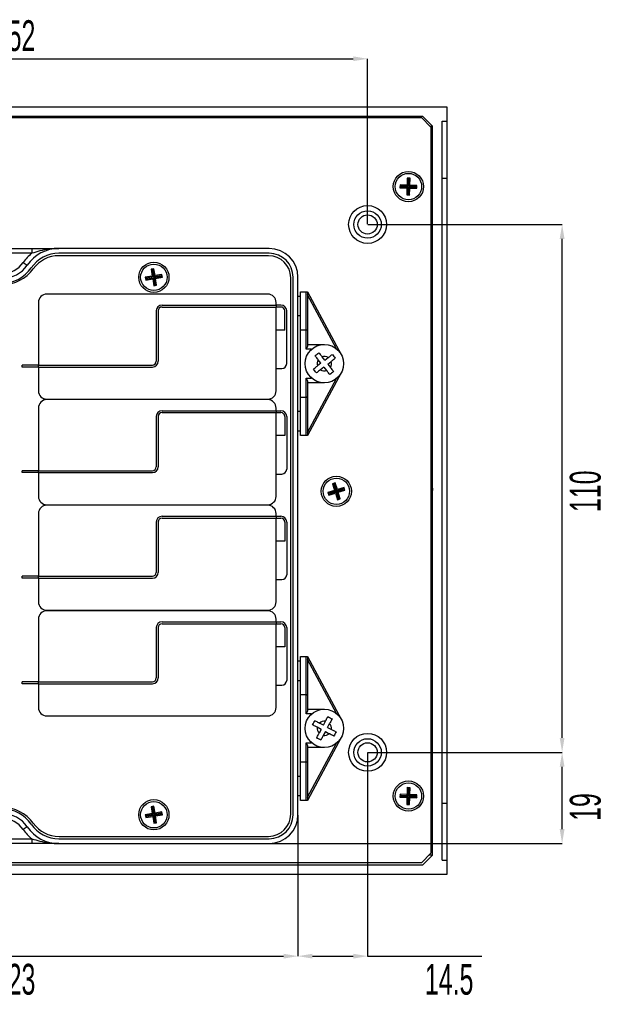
# Model space of a CAD drawing. Header units: millimetres. Extents: x -2 to 680, y -14 to 429.
# Tile 13 of 13: x 557 to 680, y 224 to 429. Entities that reach past the tile are written whole.
import ezdxf

# ---------------------------------------------------------------- set-up
doc = ezdxf.new("R2010")
doc.units = ezdxf.units.MM
doc.header["$PDSIZE"] = -1
doc.styles.add('SLDTEXTSTYLE1', font='TXT', dxfattribs={"width": 0.605})
doc.dimstyles.new('SLDDIMSTYLE4', dxfattribs={"dimtxt": 6.420797, "dimasz": 3, "dimexe": 0, "dimexo": 0.0625, "dimgap": 1.605199, "dimtad": 2, "dimdec": 3, "dimrnd": 1e-09, "dimzin": 12, "dimdsep": 46, "dimtxsty": 'SLDTEXTSTYLE1', "dimsah": 1, "dimcen": 0.09, "dimadec": 0, "dimazin": 3, "dimtfac": 1, "dimtdec": 3, "dimtofl": 0, "dimtmove": 0, "dimatfit": 3, "dimfxl": 1, "dimfrac": 2, "dimtolj": 1, "dimtzin": 12, "dimarcsym": 0})

# ---------------------------------------------------------------- blocks, each defined once
blk = doc.blocks.new('*D57')
at = {"color": 0, "linetype": 'Continuous', "lineweight": -2, "transparency": 16777216}
for p, q in [((477.18, 386.21), (477.18, 420.68)), ((480.18, 420.68), (626.18, 420.68)), ((629.18, 386.21), (629.18, 420.68))]:
    blk.add_line(p, q, dxfattribs=at)
at = {"color": 0, "linetype": 'Continuous', "transparency": 16777216}
for points in [[(480.18, 421.18), (480.18, 420.18), (477.18, 420.68)], [(626.18, 421.18), (626.18, 420.18), (629.18, 420.68)]]:
    blk.add_solid(points, dxfattribs=at)
at = {"layer": 'Defpoints', "color": 0, "linetype": 'Continuous', "transparency": 16777216}
for p in [(629.18, 420.68), (477.18, 386.15), (629.18, 386.15)]:
    blk.add_point(p, dxfattribs=at)
at = {"color": 0, "linetype": 'Continuous', "lineweight": 18, "transparency": 16777216, "insert": (555.68, 428.71), "char_height": 6.421, "attachment_point": 2, "style": 'SLDTEXTSTYLE1'}
blk.add_mtext('\\A1;152', dxfattribs=at)
blk = doc.blocks.new('*D58')
at = {"color": 0, "linetype": 'Continuous', "lineweight": -2, "transparency": 16777216}
for p, q in [((629.24, 386.15), (669.68, 386.15)), ((669.68, 279.15), (669.68, 383.15)), ((629.24, 276.15), (669.68, 276.15))]:
    blk.add_line(p, q, dxfattribs=at)
at = {"color": 0, "linetype": 'Continuous', "transparency": 16777216}
for points in [[(669.18, 383.15), (670.18, 383.15), (669.68, 386.15)], [(669.18, 279.15), (670.18, 279.15), (669.68, 276.15)]]:
    blk.add_solid(points, dxfattribs=at)
at = {"layer": 'Defpoints', "color": 0, "linetype": 'Continuous', "transparency": 16777216}
for p in [(629.18, 386.15), (669.68, 386.15), (629.18, 276.15)]:
    blk.add_point(p, dxfattribs=at)
at = {"color": 0, "linetype": 'Continuous', "lineweight": 18, "transparency": 16777216, "insert": (671.28, 330.55), "char_height": 6.421, "attachment_point": 2, "rotation": 90, "style": 'SLDTEXTSTYLE1'}
blk.add_mtext('\\A1;110', dxfattribs=at)
blk = doc.blocks.new('*D59')
at = {"color": 0, "linetype": 'Continuous', "lineweight": -2, "transparency": 16777216}
for p, q in [((629.24, 276.15), (669.68, 276.15)), ((669.68, 260.15), (669.68, 273.15)), ((608.74, 257.15), (669.68, 257.15))]:
    blk.add_line(p, q, dxfattribs=at)
at = {"color": 0, "linetype": 'Continuous', "transparency": 16777216}
for points in [[(669.18, 273.15), (670.18, 273.15), (669.68, 276.15)], [(669.18, 260.15), (670.18, 260.15), (669.68, 257.15)]]:
    blk.add_solid(points, dxfattribs=at)
at = {"layer": 'Defpoints', "color": 0, "linetype": 'Continuous', "transparency": 16777216}
for p in [(629.18, 276.15), (669.68, 276.15), (608.68, 257.15)]:
    blk.add_point(p, dxfattribs=at)
at = {"color": 0, "linetype": 'Continuous', "lineweight": 18, "transparency": 16777216, "insert": (671.28, 264.76), "char_height": 6.421, "attachment_point": 2, "rotation": 90, "style": 'SLDTEXTSTYLE1'}
blk.add_mtext('\\A1;19', dxfattribs=at)
blk = doc.blocks.new('*D60')
at = {"color": 0, "linetype": 'Continuous', "lineweight": -2, "transparency": 16777216}
for p, q in [((629.18, 276.09), (629.18, 233.68)), ((614.68, 263.09), (614.68, 233.68)), ((617.68, 233.68), (626.18, 233.68)), ((629.18, 233.68), (652.94, 233.68))]:
    blk.add_line(p, q, dxfattribs=at)
at = {"color": 0, "linetype": 'Continuous', "transparency": 16777216}
for points in [[(617.68, 234.18), (617.68, 233.18), (614.68, 233.68)], [(626.18, 234.18), (626.18, 233.18), (629.18, 233.68)]]:
    blk.add_solid(points, dxfattribs=at)
at = {"layer": 'Defpoints', "color": 0, "linetype": 'Continuous', "transparency": 16777216}
for p in [(629.18, 276.15), (614.68, 263.15), (629.18, 233.68)]:
    blk.add_point(p, dxfattribs=at)
at = {"color": 0, "linetype": 'Continuous', "lineweight": 18, "transparency": 16777216, "insert": (646.16, 232.08), "char_height": 6.421, "attachment_point": 2, "style": 'SLDTEXTSTYLE1'}
blk.add_mtext('\\A1;14.5', dxfattribs=at)
blk = doc.blocks.new('*D61')
at = {"color": 0, "linetype": 'Continuous', "lineweight": -2, "transparency": 16777216}
for p, q in [((491.68, 263.09), (491.68, 233.68)), ((614.68, 263.09), (614.68, 233.68)), ((494.68, 233.68), (611.68, 233.68))]:
    blk.add_line(p, q, dxfattribs=at)
at = {"color": 0, "linetype": 'Continuous', "transparency": 16777216}
for points in [[(494.68, 234.18), (494.68, 233.18), (491.68, 233.68)], [(611.68, 234.18), (611.68, 233.18), (614.68, 233.68)]]:
    blk.add_solid(points, dxfattribs=at)
at = {"layer": 'Defpoints', "color": 0, "linetype": 'Continuous', "transparency": 16777216}
for p in [(491.68, 263.15), (614.68, 263.15), (614.68, 233.68)]:
    blk.add_point(p, dxfattribs=at)
at = {"color": 0, "linetype": 'Continuous', "lineweight": 18, "transparency": 16777216, "insert": (555.68, 232.08), "char_height": 6.421, "attachment_point": 2, "style": 'SLDTEXTSTYLE1'}
blk.add_mtext('\\A1;123', dxfattribs=at)

msp = doc.modelspace()

# ---------------------------------------------------------------- linework, layer by layer
at = {"color": 7, "linetype": 'Continuous', "lineweight": 25}
for p, q in [((460.6783, 410.6815), (645.6783, 410.6815)), ((645.6783, 410.6815), (645.6783, 407.6815)), ((640.6783, 408.6607), (465.6783, 408.6607)), ((465.9783, 408.4476), (640.3783, 408.4476)), ((642.3783, 406.4476), (640.3783, 408.4476)), ((642.6783, 406.6607), (640.6783, 408.6607)), ((642.1652, 406.6607), (642.6783, 406.6607)), ((642.3783, 406.4476), (642.3783, 255.1476)), ((642.6783, 254.7023), (642.6783, 406.6607)), ((644.6783, 407.6815), (645.6783, 407.6815)), ((644.6783, 253.6815), (644.6783, 407.6815)), ((645.6783, 407.6815), (645.6783, 395.8154)), ((635.9397, 394.4082), (635.9189, 393.8085)), ((636.1544, 394.0282), (635.9189, 393.8085)), ((637.3889, 394.3578), (635.9397, 394.4082)), ((636.1594, 394.1726), (635.9397, 394.4082)), ((636.1594, 394.1726), (636.1544, 394.0282)), ((636.1544, 394.0282), (637.6036, 393.9779)), ((637.6086, 394.1223), (636.1594, 394.1726)), ((637.6036, 393.9779), (637.368, 393.7582)), ((637.4392, 395.8069), (637.3889, 394.3578)), ((637.6086, 394.1223), (637.3889, 394.3578)), ((638.0389, 395.7861), (637.4392, 395.8069)), ((637.6589, 395.5714), (637.4392, 395.8069)), ((637.6036, 393.9779), (637.5532, 392.5288)), ((637.6589, 395.5714), (637.6086, 394.1223)), ((637.8033, 395.5664), (637.6589, 395.5714)), ((637.6976, 392.5237), (637.7479, 393.9729)), ((637.7479, 393.9729), (637.9677, 393.7373)), ((637.7479, 393.9729), (639.1971, 393.9225)), ((637.753, 394.1173), (637.8033, 395.5664)), ((637.753, 394.1173), (637.9885, 394.337)), ((639.2021, 394.0669), (637.753, 394.1173)), ((637.8033, 395.5664), (638.0389, 395.7861)), ((637.9885, 394.337), (638.0389, 395.7861)), ((639.4376, 394.2866), (637.9885, 394.337)), ((639.1971, 393.9225), (639.2021, 394.0669)), ((639.2021, 394.0669), (639.4376, 394.2866)), ((639.4168, 393.687), (639.4376, 394.2866)), ((642.3783, 395.8154), (642.6783, 395.8154)), ((642.3783, 394.5476), (642.6783, 394.5476)), ((644.6783, 395.8154), (645.6783, 395.8154)), ((645.6783, 395.8154), (645.6783, 265.5476)), ((635.9189, 393.8085), (637.368, 393.7582)), ((637.368, 393.7582), (637.3176, 392.309)), ((637.5532, 392.5288), (637.3176, 392.309)), ((637.3176, 392.309), (637.9173, 392.2882)), ((637.5532, 392.5288), (637.6976, 392.5237)), ((637.6976, 392.5237), (637.9173, 392.2882)), ((637.9173, 392.2882), (637.9677, 393.7373)), ((637.9677, 393.7373), (639.4168, 393.687)), ((639.1971, 393.9225), (639.4168, 393.687)), ((642.3783, 393.5476), (642.6783, 393.5476)), ((547.1031, 381.1476), (559.2534, 381.1476)), ((559.2534, 380.1476), (547.1031, 380.1476)), ((559.2534, 381.1476), (559.2534, 380.1476)), ((608.6783, 381.1476), (564.9103, 381.1476)), ((608.6783, 380.1476), (564.9103, 380.1476)), ((608.5783, 379.6476), (564.9283, 379.6476)), ((557.4745, 378.218), (558.3007, 377.6546)), ((584.6896, 376.9231), (584.0976, 376.8254)), ((584.0976, 376.8254), (584.3335, 375.3948)), ((584.3593, 376.6378), (584.0976, 376.8254)), ((584.5019, 376.6613), (584.3593, 376.6378)), ((584.3593, 376.6378), (584.5952, 375.2071)), ((584.5019, 376.6613), (584.6896, 376.9231)), ((584.7378, 375.2306), (584.5019, 376.6613)), ((584.9255, 375.4924), (584.6896, 376.9231)), ((584.7378, 375.2306), (584.9255, 375.4924)), ((586.1685, 375.4665), (584.7378, 375.2306)), ((586.3561, 375.7283), (584.9255, 375.4924)), ((586.1685, 375.4665), (586.3561, 375.7283)), ((586.192, 375.3239), (586.1685, 375.4665)), ((586.4538, 375.1363), (586.3561, 375.7283)), ((584.3335, 375.3948), (582.9028, 375.1589)), ((583.1645, 374.9712), (582.9028, 375.1589)), ((582.9028, 375.1589), (583.0004, 374.5669)), ((583.188, 374.8286), (583.0004, 374.5669)), ((583.0004, 374.5669), (584.4311, 374.8028)), ((584.5952, 375.2071), (583.1645, 374.9712)), ((583.1645, 374.9712), (583.188, 374.8286)), ((583.188, 374.8286), (584.6187, 375.0645)), ((584.5952, 375.2071), (584.3335, 375.3948)), ((584.6187, 375.0645), (584.4311, 374.8028)), ((584.4311, 374.8028), (584.6669, 373.3721)), ((584.6187, 375.0645), (584.8546, 373.6338)), ((584.8546, 373.6338), (584.6669, 373.3721)), ((584.6669, 373.3721), (585.259, 373.4697)), ((584.7613, 375.088), (586.192, 375.3239)), ((584.9972, 373.6574), (584.7613, 375.088)), ((584.7613, 375.088), (585.0231, 374.9004)), ((584.8546, 373.6338), (584.9972, 373.6574)), ((584.9972, 373.6574), (585.259, 373.4697)), ((585.0231, 374.9004), (586.4538, 375.1363)), ((585.259, 373.4697), (585.0231, 374.9004)), ((586.192, 375.3239), (586.4538, 375.1363)), ((613.1783, 263.2476), (613.1783, 375.0476)), ((613.6783, 263.1476), (613.6783, 375.1476)), ((614.6783, 263.1476), (614.6783, 375.1476)), ((608.3802, 371.6476), (562.3802, 371.6476)), ((615.1783, 372.1476), (616.3783, 372.1476)), ((615.1783, 364.1476), (615.1783, 372.1476)), ((616.3783, 364.1476), (616.3783, 372.1476)), ((616.3783, 372.1476), (616.6783, 372.1476)), ((616.6783, 372.1476), (616.6783, 364.0233)), ((616.6783, 372.1476), (623.7039, 359.0369)), ((622.7216, 360.2348), (616.6783, 371.5124)), ((560.6302, 369.8976), (560.6302, 356.8476)), ((586.3802, 369.3476), (610.1302, 369.3476)), ((610.1302, 369.3476), (610.1302, 369.8976)), ((610.1302, 369.3476), (610.1302, 368.9476)), ((611.1302, 369.3476), (610.1302, 369.3476)), ((615.1783, 371.1476), (614.6783, 371.1476)), ((585.1802, 368.1476), (585.1802, 357.6476)), ((585.5802, 368.1476), (585.5802, 357.6476)), ((586.3802, 368.9476), (610.1302, 368.9476)), ((610.1302, 351.4976), (610.1302, 368.9476)), ((611.1302, 368.9476), (610.1302, 368.9476)), ((611.9302, 364.1476), (611.9302, 368.1476)), ((612.3302, 357.1476), (612.3302, 368.1476)), ((614.6783, 367.1476), (615.1783, 367.1476)), ((611.9302, 364.1476), (610.1302, 364.1476)), ((615.1783, 350.1476), (615.1783, 364.1476)), ((616.3783, 364.1476), (615.1783, 364.1476)), ((616.3783, 360.1476), (616.3783, 364.1476)), ((616.6783, 364.0233), (616.6783, 360.8617)), ((616.6783, 361.1476), (620.1783, 361.1476)), ((617.5325, 360.1476), (616.3783, 360.1476)), ((619.4765, 357.2342), (618.7557, 356.6718)), ((619.4765, 357.2342), (618.9141, 357.955)), ((620.2649, 357.8493), (619.7025, 358.5701)), ((620.2649, 357.8493), (620.9857, 358.4117)), ((620.88, 357.0609), (621.6008, 357.6233)), ((620.88, 357.0609), (621.4424, 356.3402)), ((557.2802, 356.4476), (557.2802, 356.8476)), ((560.6302, 356.8476), (557.2802, 356.8476)), ((560.6302, 356.4476), (557.2802, 356.4476)), ((560.6302, 356.8476), (584.3802, 356.8476)), ((560.6302, 356.4476), (560.6302, 356.8476)), ((560.6302, 356.4476), (560.6302, 351.4976)), ((560.6302, 356.4476), (584.3802, 356.4476)), ((610.1302, 356.1476), (611.3302, 356.1476)), ((623.7039, 355.2582), (616.6783, 342.1476)), ((620.0916, 356.4458), (619.3709, 355.8834)), ((620.0916, 356.4458), (620.654, 355.725)), ((616.3783, 350.1476), (616.3783, 354.1476)), ((616.3783, 354.1476), (617.5325, 354.1476)), ((616.6783, 342.7827), (622.7216, 354.0603)), ((616.6783, 353.4334), (616.6783, 350.2718)), ((620.1783, 353.1476), (616.6783, 353.1476)), ((562.3802, 349.7476), (608.3802, 349.7476)), ((608.3802, 349.6476), (562.3802, 349.6476)), ((615.1783, 342.1476), (615.1783, 350.1476)), ((615.1783, 350.1476), (616.3783, 350.1476)), ((616.3783, 342.1476), (616.3783, 350.1476)), ((616.6783, 350.2718), (616.6783, 342.1476)), ((560.6302, 347.8976), (560.6302, 334.8476)), ((586.3802, 347.3476), (610.1302, 347.3476)), ((586.3802, 346.9476), (610.1302, 346.9476)), ((610.1302, 347.3476), (610.1302, 347.8976)), ((610.1302, 347.3476), (610.1302, 346.9476)), ((610.1302, 347.3476), (611.1302, 347.3476)), ((610.1302, 329.4976), (610.1302, 346.9476)), ((610.1302, 346.9476), (611.1302, 346.9476)), ((615.1783, 347.1476), (614.6783, 347.1476)), ((585.1802, 346.1476), (585.1802, 335.6476)), ((585.5802, 346.1476), (585.5802, 335.6476)), ((611.9302, 346.1476), (611.9302, 342.1476)), ((612.3302, 346.1476), (612.3302, 335.1476)), ((614.6783, 343.1476), (615.1783, 343.1476)), ((611.9302, 342.1476), (610.1302, 342.1476)), ((616.3783, 342.1476), (615.1783, 342.1476)), ((616.6783, 342.1476), (616.3783, 342.1476)), ((557.2802, 334.4476), (557.2802, 334.8476)), ((560.6302, 334.8476), (557.2802, 334.8476)), ((560.6302, 334.4476), (557.2802, 334.4476)), ((560.6302, 334.8476), (584.3802, 334.8476)), ((560.6302, 334.4476), (560.6302, 334.8476)), ((560.6302, 334.4476), (560.6302, 329.4976)), ((560.6302, 334.4476), (584.3802, 334.4476)), ((610.1302, 334.1476), (611.3302, 334.1476)), ((622.3043, 330.748), (620.9163, 330.3287)), ((620.9163, 330.3287), (621.0898, 329.7544)), ((621.2002, 330.1766), (620.9163, 330.3287)), ((622.5882, 330.5958), (621.2002, 330.1766)), ((621.2419, 330.0382), (622.63, 330.4575)), ((622.4594, 332.3096), (621.885, 332.1361)), ((621.885, 332.1361), (622.3043, 330.748)), ((622.1689, 331.9839), (621.885, 332.1361)), ((622.3072, 332.0257), (622.1689, 331.9839)), ((622.1689, 331.9839), (622.5882, 330.5958)), ((622.5882, 330.5958), (622.3043, 330.748)), ((622.3072, 332.0257), (622.4594, 332.3096)), ((622.7265, 330.6376), (622.3072, 332.0257)), ((622.8787, 330.9215), (622.4594, 332.3096)), ((622.63, 330.4575), (622.4778, 330.1736)), ((622.63, 330.4575), (623.0493, 329.0695)), ((624.1146, 331.0569), (622.7265, 330.6376)), ((622.7265, 330.6376), (622.8787, 330.9215)), ((622.7683, 330.4993), (624.1564, 330.9186)), ((623.1876, 329.1112), (622.7683, 330.4993)), ((622.7683, 330.4993), (623.0522, 330.3471)), ((624.2668, 331.3408), (622.8787, 330.9215)), ((623.0522, 330.3471), (624.4402, 330.7664)), ((623.4715, 328.9591), (623.0522, 330.3471)), ((624.1146, 331.0569), (624.2668, 331.3408)), ((624.1564, 330.9186), (624.1146, 331.0569)), ((624.1564, 330.9186), (624.4402, 330.7664)), ((624.4402, 330.7664), (624.2668, 331.3408)), ((642.3783, 331.1793), (642.6745, 331.1815)), ((642.6745, 331.1815), (642.6783, 330.6815)), ((621.0898, 329.7544), (622.4778, 330.1736)), ((621.2419, 330.0382), (621.0898, 329.7544)), ((621.2002, 330.1766), (621.2419, 330.0382)), ((622.4778, 330.1736), (622.8971, 328.7856)), ((623.0493, 329.0695), (622.8971, 328.7856)), ((622.8971, 328.7856), (623.4715, 328.9591)), ((623.0493, 329.0695), (623.1876, 329.1112)), ((623.1876, 329.1112), (623.4715, 328.9591)), ((642.3783, 330.1792), (642.6783, 330.1815)), ((562.3802, 327.7476), (608.3802, 327.7476)), ((608.3802, 327.6476), (562.3802, 327.6476)), ((560.6302, 325.8976), (560.6302, 312.8476)), ((586.3802, 325.3476), (610.1302, 325.3476)), ((586.3802, 324.9476), (610.1302, 324.9476)), ((610.1302, 325.3476), (610.1302, 325.8976)), ((610.1302, 325.3476), (610.1302, 324.9476)), ((610.1302, 325.3476), (611.1302, 325.3476)), ((610.1302, 307.4976), (610.1302, 324.9476)), ((610.1302, 324.9476), (611.1302, 324.9476)), ((585.1802, 324.1476), (585.1802, 313.6476)), ((585.5802, 324.1476), (585.5802, 313.6476)), ((611.9302, 324.1476), (611.9302, 320.1476)), ((612.3302, 324.1476), (612.3302, 313.1476)), ((611.9302, 320.1476), (610.1302, 320.1476)), ((557.2802, 312.4476), (557.2802, 312.8476)), ((560.6302, 312.8476), (557.2802, 312.8476)), ((560.6302, 312.4476), (557.2802, 312.4476)), ((560.6302, 312.8476), (584.3802, 312.8476)), ((560.6302, 312.4476), (560.6302, 312.8476)), ((560.6302, 312.4476), (560.6302, 307.4976)), ((560.6302, 312.4476), (584.3802, 312.4476)), ((610.1302, 312.1476), (611.3302, 312.1476)), ((562.3802, 305.7476), (608.3802, 305.7476)), ((560.6302, 303.8976), (560.6302, 290.8476)), ((608.3802, 305.6476), (562.3802, 305.6476)), ((610.1302, 303.3476), (610.1302, 303.8976)), ((585.1802, 302.1476), (585.1802, 291.6476)), ((585.5802, 302.1476), (585.5802, 291.6476)), ((586.3802, 303.3476), (610.1302, 303.3476)), ((586.3802, 302.9476), (610.1302, 302.9476)), ((610.1302, 303.3476), (610.1302, 302.9476)), ((610.1302, 303.3476), (611.1302, 303.3476)), ((610.1302, 285.4976), (610.1302, 302.9476)), ((610.1302, 302.9476), (611.1302, 302.9476)), ((611.9302, 302.1476), (611.9302, 298.1476)), ((612.3302, 302.1476), (612.3302, 291.1476)), ((611.9302, 298.1476), (610.1302, 298.1476)), ((615.1783, 296.1476), (616.3783, 296.1476)), ((615.1783, 288.1476), (615.1783, 296.1476)), ((616.3783, 288.1476), (616.3783, 296.1476)), ((616.3783, 296.1476), (616.6783, 296.1476)), ((616.6783, 296.1476), (616.6783, 288.0233)), ((616.6783, 296.1476), (623.7039, 283.0369)), ((622.7216, 284.2348), (616.6783, 295.5124)), ((615.1783, 295.1476), (614.6783, 295.1476)), ((557.2802, 290.4476), (557.2802, 290.8476)), ((560.6302, 290.8476), (557.2802, 290.8476)), ((560.6302, 290.4476), (557.2802, 290.4476)), ((560.6302, 290.8476), (584.3802, 290.8476)), ((560.6302, 290.4476), (560.6302, 290.8476)), ((560.6302, 290.4476), (560.6302, 285.4976)), ((560.6302, 290.4476), (584.3802, 290.4476)), ((610.1302, 290.1476), (611.3302, 290.1476)), ((614.6783, 291.1476), (615.1783, 291.1476)), ((615.1783, 274.1476), (615.1783, 288.1476)), ((616.3783, 288.1476), (615.1783, 288.1476)), ((616.3783, 284.1476), (616.3783, 288.1476)), ((616.6783, 288.0233), (616.6783, 284.8617)), ((562.3802, 283.7476), (608.3802, 283.7476)), ((617.5325, 284.1476), (616.3783, 284.1476)), ((616.6783, 285.1476), (620.1783, 285.1476)), ((619.5025, 280.9395), (618.6944, 281.3671)), ((619.9702, 281.8234), (619.1622, 282.251)), ((619.9702, 281.8234), (620.3978, 282.6314)), ((620.8541, 281.3556), (621.2817, 282.1637)), ((620.8541, 281.3556), (621.6621, 280.928)), ((623.7039, 279.2582), (616.6783, 266.1476)), ((619.5025, 280.9395), (619.0748, 280.1315)), ((620.3863, 280.4718), (619.9587, 279.6637)), ((620.3863, 280.4718), (621.1944, 280.0441)), ((616.3783, 274.1476), (616.3783, 278.1476)), ((616.3783, 278.1476), (617.5325, 278.1476)), ((616.6783, 266.7827), (622.7216, 278.0603)), ((616.6783, 277.4334), (616.6783, 274.2718)), ((620.1783, 277.1476), (616.6783, 277.1476)), ((615.1783, 266.1476), (615.1783, 274.1476)), ((615.1783, 274.1476), (616.3783, 274.1476)), ((616.3783, 266.1476), (616.3783, 274.1476)), ((616.6783, 274.2718), (616.6783, 266.1476)), ((615.1783, 271.1476), (614.6783, 271.1476)), ((637.439, 268.8069), (637.3888, 267.3578)), ((638.0386, 268.7861), (637.439, 268.8069)), ((637.6587, 268.5714), (637.439, 268.8069)), ((637.8031, 268.5664), (638.0386, 268.7861)), ((637.9885, 267.337), (638.0386, 268.7861)), ((614.6783, 267.1476), (615.1783, 267.1476)), ((635.9397, 267.4079), (635.9189, 266.8083)), ((636.1544, 267.028), (635.9189, 266.8083)), ((635.9189, 266.8083), (637.3681, 266.7581)), ((637.3888, 267.3578), (635.9397, 267.4079)), ((636.1594, 267.1724), (635.9397, 267.4079)), ((636.1594, 267.1724), (636.1544, 267.028)), ((636.1544, 267.028), (637.6036, 266.9779)), ((637.6086, 267.1223), (636.1594, 267.1724)), ((637.3681, 266.7581), (637.3179, 265.309)), ((637.6036, 266.9779), (637.3681, 266.7581)), ((637.6086, 267.1223), (637.3888, 267.3578)), ((637.6036, 266.9779), (637.5534, 265.5287)), ((637.6587, 268.5714), (637.6086, 267.1223)), ((637.8031, 268.5664), (637.6587, 268.5714)), ((637.6978, 265.5237), (637.748, 266.9729)), ((637.748, 266.9729), (637.9677, 266.7374)), ((637.748, 266.9729), (639.1971, 266.9227)), ((637.753, 267.1173), (637.8031, 268.5664)), ((637.753, 267.1173), (637.9885, 267.337)), ((639.2021, 267.0671), (637.753, 267.1173)), ((637.9176, 265.2882), (637.9677, 266.7374)), ((637.9677, 266.7374), (639.4168, 266.6872)), ((639.4376, 267.2869), (637.9885, 267.337)), ((639.1971, 266.9227), (639.2021, 267.0671)), ((639.1971, 266.9227), (639.4168, 266.6872)), ((639.2021, 267.0671), (639.4376, 267.2869)), ((639.4168, 266.6872), (639.4376, 267.2869)), ((642.3783, 267.5476), (642.6783, 267.5476)), ((584.6896, 264.9231), (584.0976, 264.8254)), ((584.0976, 264.8254), (584.3335, 263.3948)), ((584.3593, 264.6378), (584.0976, 264.8254)), ((584.5019, 264.6613), (584.6896, 264.9231)), ((584.9255, 263.4924), (584.6896, 264.9231)), ((616.3783, 266.1476), (615.1783, 266.1476)), ((616.6783, 266.1476), (616.3783, 266.1476)), ((637.5534, 265.5287), (637.3179, 265.309)), ((637.3179, 265.309), (637.9176, 265.2882)), ((637.5534, 265.5287), (637.6978, 265.5237)), ((637.6978, 265.5237), (637.9176, 265.2882)), ((642.3783, 266.5476), (642.6783, 266.5476)), ((642.6783, 265.5476), (642.3783, 265.5476)), ((644.6783, 265.5476), (645.6783, 265.5476)), ((645.6783, 265.5476), (645.6783, 253.6815)), ((584.3335, 263.3948), (582.9028, 263.1589)), ((583.1645, 262.9712), (582.9028, 263.1589)), ((582.9028, 263.1589), (583.0004, 262.5669)), ((583.188, 262.8286), (583.0004, 262.5669)), ((583.0004, 262.5669), (584.4311, 262.8028)), ((584.5952, 263.2071), (583.1645, 262.9712)), ((583.1645, 262.9712), (583.188, 262.8286)), ((583.188, 262.8286), (584.6187, 263.0645)), ((584.5952, 263.2071), (584.3335, 263.3948)), ((584.5019, 264.6613), (584.3593, 264.6378)), ((584.3593, 264.6378), (584.5952, 263.2071)), ((584.6187, 263.0645), (584.4311, 262.8028)), ((584.4311, 262.8028), (584.6669, 261.3721)), ((584.7378, 263.2306), (584.5019, 264.6613)), ((584.6187, 263.0645), (584.8546, 261.6338)), ((584.7378, 263.2306), (584.9255, 263.4924)), ((586.1685, 263.4665), (584.7378, 263.2306)), ((584.7613, 263.088), (586.192, 263.3239)), ((584.9972, 261.6574), (584.7613, 263.088)), ((584.7613, 263.088), (585.0231, 262.9004)), ((586.3561, 263.7283), (584.9255, 263.4924)), ((585.0231, 262.9004), (586.4538, 263.1363)), ((585.259, 261.4697), (585.0231, 262.9004)), ((586.1685, 263.4665), (586.3561, 263.7283)), ((586.192, 263.3239), (586.1685, 263.4665)), ((586.192, 263.3239), (586.4538, 263.1363)), ((586.4538, 263.1363), (586.3561, 263.7283)), ((558.3007, 260.6405), (557.4745, 260.0771)), ((584.8546, 261.6338), (584.6669, 261.3721)), ((584.6669, 261.3721), (585.259, 261.4697)), ((584.8546, 261.6338), (584.9972, 261.6574)), ((584.9972, 261.6574), (585.259, 261.4697)), ((564.9283, 258.6476), (608.5783, 258.6476)), ((547.1031, 258.1476), (559.2534, 258.1476)), ((559.2534, 257.1476), (547.1031, 257.1476)), ((559.2534, 258.1476), (559.2534, 257.1476)), ((564.9103, 258.1476), (608.6783, 258.1476)), ((564.9103, 257.1476), (608.6783, 257.1476)), ((640.3783, 253.1476), (642.3783, 255.1476)), ((640.6783, 252.7023), (642.6783, 254.7023)), ((642.6783, 254.7023), (641.933, 254.7023)), ((465.6783, 252.7023), (640.6783, 252.7023)), ((640.3783, 253.1476), (465.9783, 253.1476)), ((644.6783, 253.6815), (645.6783, 253.6815)), ((645.6783, 253.6815), (645.6783, 250.6815)), ((645.6783, 250.6815), (460.6783, 250.6815))]:
    msp.add_line(p, q, dxfattribs=at)
for centre, radius in [((637.6783, 394.0476), 3.15), ((637.6783, 394.0476), 2.75), ((629.1783, 386.1476), 3.95), ((629.1783, 386.1476), 2.85), ((629.1783, 386.1476), 2), ((584.6783, 375.1476), 3.15), ((584.6783, 375.1476), 2.75), ((620.1783, 357.1476), 4), ((622.6783, 330.5476), 3.15), ((622.6783, 330.5476), 2.75), ((620.1783, 281.1476), 4), ((629.1783, 276.1476), 3.95), ((629.1783, 276.1476), 2.85), ((629.1783, 276.1476), 2), ((637.6783, 267.0476), 3.15), ((637.6783, 267.0476), 2.75), ((584.6783, 263.1476), 3.15), ((584.6783, 263.1476), 2.75)]:
    msp.add_circle(centre, radius, dxfattribs=at)
for centre, radius, start, end in [((564.9103, 373.1476), 9, 128.942441, 145.710109), ((564.9103, 373.1476), 8, 90, 145.710109), ((564.9103, 373.1476), 7, 90, 145.710109), ((564.9283, 373.0476), 6.6, 90, 144.101194), ((608.5783, 375.0476), 4.6, 0, 90), ((608.6783, 375.1476), 6, 0, 90), ((608.6783, 375.1476), 5, 0, 90), ((553.1783, 381.1476), 6.2, 214.289891, 325.710109), ((553.1783, 381.1476), 5.2, 214.289891, 325.710109), ((553.1783, 381.5528), 7.9052, 215.898806, 324.101194), ((553.1783, 381.1476), 7.2, 214.289891, 325.710109), ((562.3802, 369.8976), 1.75, 90, 180), ((608.3802, 369.8976), 1.75, 0, 90), ((586.3802, 368.1476), 1.2, 90, 180), ((611.1302, 368.1476), 1.2, 0, 90), ((586.3802, 368.1476), 0.8, 90, 180), ((611.1302, 368.1476), 0.8, 0, 90), ((584.3802, 357.6476), 1.2, 270, 0), ((584.3802, 357.6476), 0.8, 270, 0), ((611.3302, 357.1476), 1, 270, 0), ((620.1783, 357.1476), 1.5, 147.434458, 198.492017), ((620.1783, 357.1476), 1.5, 57.434458, 108.492017), ((620.1783, 357.1476), 1.5, 327.434458, 18.492017), ((620.1783, 357.1476), 1.5, 237.434458, 288.492017), ((562.3802, 351.4976), 1.75, 180, 270), ((608.3802, 351.4976), 1.75, 270, 0), ((562.3802, 347.8976), 1.75, 90, 180), ((608.3802, 347.8976), 1.75, 0, 90), ((586.3802, 346.1476), 1.2, 90, 180), ((586.3802, 346.1476), 0.8, 90, 180), ((611.1302, 346.1476), 1.2, 0, 90), ((611.1302, 346.1476), 0.8, 0, 90), ((584.3802, 335.6476), 1.2, 270, 0), ((584.3802, 335.6476), 0.8, 270, 0), ((611.3302, 335.1476), 1, 270, 0), ((562.3802, 329.4976), 1.75, 180, 270), ((608.3802, 329.4976), 1.75, 270, 0), ((562.3802, 325.8976), 1.75, 90, 180), ((608.3802, 325.8976), 1.75, 0, 90), ((586.3802, 324.1476), 1.2, 90, 180), ((586.3802, 324.1476), 0.8, 90, 180), ((611.1302, 324.1476), 1.2, 0, 90), ((611.1302, 324.1476), 0.8, 0, 90), ((584.3802, 313.6476), 1.2, 270, 0), ((584.3802, 313.6476), 0.8, 270, 0), ((611.3302, 313.1476), 1, 270, 0), ((562.3802, 307.4976), 1.75, 180, 270), ((608.3802, 307.4976), 1.75, 270, 0), ((562.3802, 303.8976), 1.75, 90, 180), ((608.3802, 303.8976), 1.75, 0, 90), ((586.3802, 302.1476), 1.2, 90, 180), ((586.3802, 302.1476), 0.8, 90, 180), ((611.1302, 302.1476), 1.2, 0, 90), ((611.1302, 302.1476), 0.8, 0, 90), ((584.3802, 291.6476), 1.2, 270, 360), ((584.3802, 291.6476), 0.8, 270, 360), ((611.3302, 291.1476), 1, 270, 0), ((562.3802, 285.4976), 1.75, 180, 270), ((608.3802, 285.4976), 1.75, 270, 0), ((620.1783, 281.1476), 1.5, 171.583349, 222.640908), ((620.1783, 281.1476), 1.5, 81.583349, 132.640908), ((620.1783, 281.1476), 1.5, 351.583349, 42.640908), ((620.1783, 281.1476), 1.5, 261.583349, 312.640908), ((553.1783, 256.7424), 7.9052, 35.898806, 144.101194), ((553.1783, 257.1476), 7.2, 34.289891, 145.710109), ((553.1783, 257.1476), 6.2, 34.289891, 145.710109), ((608.5783, 263.2476), 4.6, 270, 0), ((608.6783, 263.1476), 5, 270, 0), ((608.6783, 263.1476), 6, 270, 0), ((553.1783, 257.1476), 5.2, 34.289891, 145.710109), ((564.9103, 265.1476), 8, 214.289891, 270), ((564.9103, 265.1476), 7, 214.289891, 270), ((564.9283, 265.2476), 6.6, 215.898806, 270), ((564.9103, 265.1476), 9, 214.289891, 231.057559)]:
    msp.add_arc(centre, radius, start, end, dxfattribs=at)
for centre, start_param, end_param in [((616.3783, 364.0233), 0, 1.57079633), ((616.3783, 350.2718), 4.71238898, 6.28318531), ((616.3783, 288.0233), 0, 1.57079633), ((616.3783, 274.2718), 4.71238898, 6.28318531)]:
    msp.add_ellipse(centre, major_axis=(0.3, 0), ratio=0.41421356, start_param=start_param, end_param=end_param, dxfattribs=at)
for points, knots in [([(564.9103, 381.1476), (564.9044, 381.1476), (564.2439, 381.1473), (562.9165, 381.0515), (561.0422, 380.6764), (559.8204, 380.3152), (559.2534, 380.1476)], [0, 0, 0, 0, 0.00307122, 0.34725451, 0.69708289, 1, 1, 1, 1]), ([(559.2534, 381.1476), (559.9133, 381.1476), (561.2442, 381.1476), (563.1026, 381.1476), (564.3006, 381.1476), (564.9053, 381.1476), (564.9103, 381.1476)], [0, 0, 0, 0, 0.327271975, 0.660042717, 0.997234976, 1, 1, 1, 1]), ([(616.6783, 360.8617), (616.6716, 360.8123), (616.6552, 360.6894), (616.5406, 360.4466), (616.4368, 360.2545), (616.3793, 360.1494), (616.3783, 360.1476)], [0, 0, 0, 0, 0.23279788, 0.57959691, 0.99260462, 1, 1, 1, 1]), ([(618.2462, 358.811), (618.3855, 358.9197), (618.6483, 359.1248), (618.9111, 359.3298), (619.0346, 359.4262)], [0, 0, 0, 0, 0.53007162, 1, 1, 1, 1]), ([(619.0346, 359.4262), (619.0405, 359.4185), (619.2045, 359.2083), (619.4318, 358.9171), (619.6537, 358.6327), (619.7025, 358.5701)], [0, 0, 0, 0, 0.02859125, 0.78641512, 1, 1, 1, 1]), ([(620.9857, 358.4117), (621.0628, 358.4719), (621.3567, 358.7012), (621.6358, 358.919), (621.8417, 359.0797)], [0, 0, 0, 0, 0.26258356, 1, 1, 1, 1]), ([(621.8417, 359.0797), (621.9504, 358.9403), (622.1555, 358.6775), (622.3605, 358.4147), (622.4569, 358.2913)], [0, 0, 0, 0, 0.53007162, 1, 1, 1, 1]), ([(618.9141, 357.955), (618.8539, 358.0321), (618.6246, 358.326), (618.4068, 358.6052), (618.2462, 358.811)], [0, 0, 0, 0, 0.26258356, 1, 1, 1, 1]), ([(622.4569, 358.2913), (622.4492, 358.2853), (622.239, 358.1213), (621.9478, 357.894), (621.6633, 357.6721), (621.6008, 357.6233)], [0, 0, 0, 0, 0.02859125, 0.78641512, 1, 1, 1, 1]), ([(617.8997, 356.0039), (617.9073, 356.0098), (618.1175, 356.1738), (618.4088, 356.4011), (618.6932, 356.623), (618.7557, 356.6718)], [0, 0, 0, 0, 0.02859125, 0.78641512, 1, 1, 1, 1]), ([(618.5148, 355.2155), (618.4061, 355.3548), (618.201, 355.6176), (617.996, 355.8804), (617.8997, 356.0039)], [0, 0, 0, 0, 0.53007162, 1, 1, 1, 1]), ([(619.3709, 355.8834), (619.2937, 355.8232), (618.9998, 355.5939), (618.7207, 355.3761), (618.5148, 355.2155)], [0, 0, 0, 0, 0.26258356, 1, 1, 1, 1]), ([(621.3219, 354.869), (621.316, 354.8766), (621.152, 355.0868), (620.9247, 355.3781), (620.7028, 355.6625), (620.654, 355.725)], [0, 0, 0, 0, 0.028591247, 0.78641512, 1, 1, 1, 1]), ([(622.1104, 355.4841), (621.971, 355.3754), (621.7082, 355.1703), (621.4454, 354.9653), (621.3219, 354.869)], [0, 0, 0, 0, 0.53007162, 1, 1, 1, 1]), ([(621.4424, 356.3402), (621.5026, 356.263), (621.7319, 355.9691), (621.9497, 355.69), (622.1104, 355.4841)], [0, 0, 0, 0, 0.26258356, 1, 1, 1, 1]), ([(616.3783, 354.1476), (616.3793, 354.1457), (616.4368, 354.0406), (616.5406, 353.8485), (616.6552, 353.6058), (616.6716, 353.4828), (616.6783, 353.4334)], [0, 0, 0, 0, 0.007395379, 0.420403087, 0.76720212, 1, 1, 1, 1]), ([(616.6783, 284.8617), (616.6716, 284.8123), (616.6552, 284.6894), (616.5406, 284.4466), (616.4368, 284.2545), (616.3793, 284.1494), (616.3783, 284.1476)], [0, 0, 0, 0, 0.23279788, 0.57959691, 0.99260462, 1, 1, 1, 1]), ([(620.3978, 282.6314), (620.4436, 282.7179), (620.618, 283.0474), (620.7836, 283.3603), (620.9057, 283.5911)], [0, 0, 0, 0, 0.26258356, 1, 1, 1, 1]), ([(620.9057, 283.5911), (621.0619, 283.5084), (621.3566, 283.3525), (621.6511, 283.1966), (621.7895, 283.1234)], [0, 0, 0, 0, 0.53007162, 1, 1, 1, 1]), ([(617.7347, 281.875), (617.8174, 282.0312), (617.9733, 282.3259), (618.1292, 282.6204), (618.2025, 282.7589)], [0, 0, 0, 0, 0.53007162, 1, 1, 1, 1]), ([(618.6944, 281.3671), (618.6079, 281.4129), (618.2784, 281.5873), (617.9655, 281.7529), (617.7347, 281.875)], [0, 0, 0, 0, 0.26258356, 1, 1, 1, 1]), ([(618.2025, 282.7589), (618.211, 282.7543), (618.4467, 282.6296), (618.7732, 282.4568), (619.0921, 282.2881), (619.1622, 282.251)], [0, 0, 0, 0, 0.02859125, 0.78641512, 1, 1, 1, 1]), ([(621.7895, 283.1234), (621.785, 283.1148), (621.6603, 282.8792), (621.4875, 282.5526), (621.3188, 282.2338), (621.2817, 282.1637)], [0, 0, 0, 0, 0.02859125, 0.78641512, 1, 1, 1, 1]), ([(618.567, 279.1718), (618.5715, 279.1803), (618.6962, 279.416), (618.869, 279.7425), (619.0377, 280.0614), (619.0748, 280.1315)], [0, 0, 0, 0, 0.028591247, 0.78641512, 1, 1, 1, 1]), ([(619.4508, 278.704), (619.2946, 278.7867), (619, 278.9426), (618.7054, 279.0985), (618.567, 279.1718)], [0, 0, 0, 0, 0.53007162, 1, 1, 1, 1]), ([(619.9587, 279.6637), (619.9129, 279.5772), (619.7386, 279.2477), (619.573, 278.9348), (619.4508, 278.704)], [0, 0, 0, 0, 0.26258356, 1, 1, 1, 1]), ([(622.154, 279.5363), (622.1455, 279.5408), (621.9099, 279.6655), (621.5833, 279.8383), (621.2645, 280.007), (621.1944, 280.0441)], [0, 0, 0, 0, 0.02859125, 0.78641512, 1, 1, 1, 1]), ([(621.6621, 280.928), (621.7486, 280.8822), (622.0781, 280.7079), (622.391, 280.5423), (622.6218, 280.4201)], [0, 0, 0, 0, 0.26258356, 1, 1, 1, 1]), ([(622.6218, 280.4201), (622.5391, 280.2639), (622.3832, 279.9693), (622.2273, 279.6747), (622.154, 279.5363)], [0, 0, 0, 0, 0.53007162, 1, 1, 1, 1]), ([(616.3783, 278.1476), (616.3793, 278.1457), (616.4368, 278.0406), (616.5406, 277.8485), (616.6552, 277.6058), (616.6716, 277.4828), (616.6783, 277.4334)], [0, 0, 0, 0, 0.007395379, 0.420403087, 0.76720212, 1, 1, 1, 1]), ([(559.2534, 258.1476), (559.8204, 257.9799), (561.032, 257.6218), (562.906, 257.2452), (564.2335, 257.1478), (564.9044, 257.1476), (564.9103, 257.1476)], [0, 0, 0, 0, 0.30291753, 0.64726705, 0.99692878, 1, 1, 1, 1]), ([(564.9103, 257.1476), (564.9053, 257.1476), (564.3064, 257.1476), (563.1085, 257.1476), (561.2508, 257.1476), (559.9133, 257.1476), (559.2534, 257.1476)], [0, 0, 0, 0, 0.00276504, 0.33669193, 0.67272624, 1, 1, 1, 1])]:
    msp.add_open_spline(points, degree=3, knots=knots, dxfattribs=at)

# ---------------------------------------------------------------- dimensions: what is measured, and where the dimension line sits
at = {"color": 7, "linetype": 'Continuous', "lineweight": 18}
for base, p1, p2, picture, middle in [((629.1783, 420.6815), (477.1783, 386.1476), (629.1783, 386.1476), '*D57', (555.6785, 420.6815)), ((629.1783, 233.6815), (614.6783, 263.1476), (629.1783, 276.1476), '*D60', (646.1598, 233.6815)), ((614.6783, 233.6815), (491.6783, 263.1476), (614.6783, 263.1476), '*D61', (555.6785, 233.6815))]:
    dim = msp.add_linear_dim(base=base, p1=p1, p2=p2, dimstyle='SLDDIMSTYLE4', dxfattribs=at)
    dim.commit()
    dim.dimension.update_dxf_attribs({"geometry": picture, "text_midpoint": middle, "dimtype": 160})
for base, p1, p2, picture, middle in [((669.6783, 386.1476), (629.1783, 276.1476), (629.1783, 386.1476), '*D58', (669.6783, 330.5533)), ((669.6783, 276.1476), (608.6783, 257.1476), (629.1783, 276.1476), '*D59', (669.6783, 264.7569))]:
    dim = msp.add_linear_dim(base=base, p1=p1, p2=p2, angle=90, dimstyle='SLDDIMSTYLE4', dxfattribs=at)
    dim.commit()
    dim.dimension.update_dxf_attribs({"geometry": picture, "text_midpoint": middle, "dimtype": 160})

doc.saveas('drawing.dxf')
